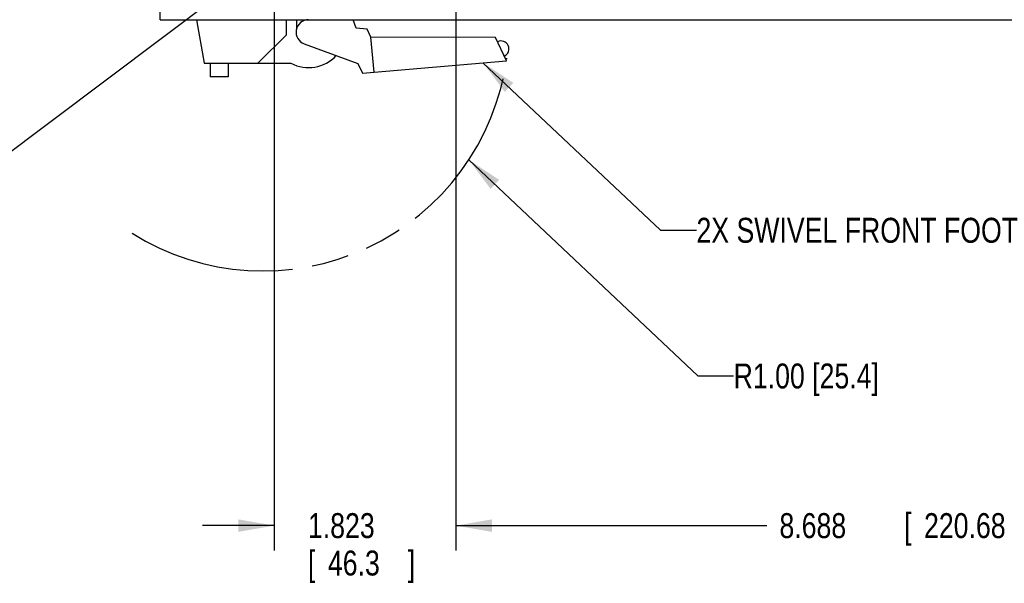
# Model space of a CAD drawing. Header units: inches. Extents: x 0 to 34, y 0 to 22.
# Tile 40 of 76: x 14.2 to 19.2, y 10.9 to 13.7. Entities that reach past the tile are written whole.
import ezdxf

# ---------------------------------------------------------------- set-up
doc = ezdxf.new("R2010")
doc.units = ezdxf.units.IN
doc.header["$LTSCALE"] = 1.87
doc.header["$MEASUREMENT"] = 0
doc.linetypes.add('PHANTOM', pattern=[0.8, 0.45, -0.05, 0.1, -0.05, 0.1, -0.05])
doc.layers.get('0').update_dxf_attribs({"linetype": 'CONTINUOUS'})
doc.layers.add('DETAIL', color=7, linetype='CONTINUOUS')
doc.layers.add('DIMENSIONS', color=7, linetype='CONTINUOUS')
doc.styles.get("Standard").update_dxf_attribs({"font": 'txt', "width": 0.8})
doc.dimstyles.new('DIMSTYLE_3', dxfattribs={"dimtxt": 0.125, "dimasz": 0.18, "dimexe": 0.18, "dimexo": 0.0625, "dimgap": 0.09, "dimtad": 0, "dimtih": 1, "dimtoh": 1, "dimdec": 3, "dimlfac": 2, "dimzin": 4, "dimdsep": 46, "dimtxsty": 'STANDARD', "dimblk": '_FILLED', "dimblk1": '_FILLED', "dimblk2": '_FILLED', "dimcen": 0.09, "dimadec": 0, "dimazin": 0, "dimtp": 0.001, "dimtm": 0.001, "dimtfac": 1, "dimtdec": 3, "dimtofl": 0, "dimtmove": 0, "dimatfit": 3, "dimldrblk": '_FILLED', "dimfxl": 1, "dimtolj": 1, "dimtzin": 4, "dimarcsym": 0})

# ---------------------------------------------------------------- blocks, each defined once
blk = doc.blocks.new('_FILLED')
at = {"color": 0, "linetype": 'BYBLOCK'}
blk.add_solid([(0, 0), (-1, 0.174), (-1, -0.174)], dxfattribs=at)
blk = doc.blocks.new('*D21')
at = {"layer": 'DIMENSIONS', "color": 2, "linetype": 'CONTINUOUS'}
for p, q in [((16.4279, 14.7142), (16.4279, 11.0304)), ((15.5164, 14.2897), (15.5164, 11.0304)), ((15.5164, 11.1554), (15.1564, 11.1554)), ((16.4279, 11.1554), (16.7879, 11.1554))]:
    blk.add_line(p, q, dxfattribs=at)
at = {"layer": 'DIMENSIONS', "color": 2, "linetype": 'CONTINUOUS', "xscale": 0.18, "yscale": 0.18, "zscale": 0.18}
blk.add_blockref('_FILLED', (15.5164, 11.1554), dxfattribs=at)
at = {"layer": 'DIMENSIONS', "color": 2, "linetype": 'CONTINUOUS', "xscale": 0.18, "yscale": 0.18, "zscale": 0.18, "rotation": 180}
blk.add_blockref('_FILLED', (16.4279, 11.1554), dxfattribs=at)
at = {"layer": 'DIMENSIONS', "color": 2, "linetype": 'CONTINUOUS', "width": 0.8}
for s, p in [('1.823', (15.6857, 11.0929)), ('[', (15.6857, 10.9054)), ('46.3', (15.7857, 10.9054)), (']', (16.1857, 10.9054))]:
    blk.add_text(s, height=0.125, dxfattribs=at).set_placement(p)
blk = doc.blocks.new('*D22')
at = {"layer": 'DIMENSIONS', "color": 2, "linetype": 'CONTINUOUS'}
for p, q in [((16.4279, 14.7142), (16.4279, 11.0304)), ((20.7719, 14.7142), (20.7719, 11.0304)), ((16.4279, 11.1554), (17.9871, 11.1554)), ((20.7719, 11.1554), (19.5371, 11.1554))]:
    blk.add_line(p, q, dxfattribs=at)
at = {"layer": 'DIMENSIONS', "color": 2, "linetype": 'CONTINUOUS', "xscale": 0.18, "yscale": 0.18, "zscale": 0.18, "rotation": 180}
blk.add_blockref('_FILLED', (16.4279, 11.1554), dxfattribs=at)
at = {"layer": 'DIMENSIONS', "color": 2, "linetype": 'CONTINUOUS', "xscale": 0.18, "yscale": 0.18, "zscale": 0.18}
blk.add_blockref('_FILLED', (20.7719, 11.1554), dxfattribs=at)
at = {"layer": 'DIMENSIONS', "color": 2, "linetype": 'CONTINUOUS', "width": 0.8}
for s, p in [('8.688', (18.0496, 11.0929)), ('[', (18.6746, 11.0929)), ('220.68', (18.7746, 11.0929)), (']', (19.3746, 11.0929))]:
    blk.add_text(s, height=0.125, dxfattribs=at).set_placement(p)

msp = doc.modelspace()

# ---------------------------------------------------------------- linework, layer by layer
at = {"color": 7, "linetype": 'CONTINUOUS'}
for p, q in [((14.94492, 13.69097), (14.94492, 15.46895)), ((14.94492, 13.69097), (22.22942, 13.69097)), ((15.12742, 13.69097), (15.16588, 13.47286)), ((15.57767, 13.61597), (15.57767, 13.69097)), ((15.63017, 13.64868), (15.63017, 13.69097)), ((15.92783, 13.64868), (15.91244, 13.69097)), ((15.98262, 13.64389), (15.92783, 13.64868)), ((16.00159, 13.60308), (15.98262, 13.64389)), ((15.57767, 13.61597), (15.43456, 13.47286)), ((16.01695, 13.42752), (16.00159, 13.60308)), ((16.62659, 13.60232), (16.00159, 13.60308)), ((16.68084, 13.48561), (16.62659, 13.60232)), ((15.66754, 13.56974), (15.93536, 13.47226)), ((15.9586, 13.42242), (16.68084, 13.48561)), ((15.16588, 13.47286), (15.60038, 13.47286)), ((15.19588, 13.47286), (15.19588, 13.40536)), ((15.28488, 13.47286), (15.28488, 13.40536)), ((15.93536, 13.47226), (15.9586, 13.42242)), ((15.28488, 13.40536), (15.19588, 13.40536))]:
    msp.add_line(p, q, dxfattribs=at)
for centre, radius, start, end in [((15.68892, 13.62847), 0.0625, 90, 250), ((16.65337, 13.54471), 0.04, 294.93005, 114.93005), ((15.68892, 13.64097), 0.19, 242.22448, 316.92726)]:
    msp.add_arc(centre, radius, start, end, dxfattribs=at)
at = {"layer": 'DETAIL', "color": 2, "linetype": 'CONTINUOUS'}
for p, q in [((16.56928, 14.81309), (13.95292, 12.84631)), ((16.56324, 13.47532), (17.45359, 12.63567)), ((16.49228, 12.98893), (17.63992, 11.90536)), ((17.45359, 12.63567), (17.63359, 12.63567)), ((17.63992, 11.90536), (17.81992, 11.90536))]:
    msp.add_line(p, q, dxfattribs=at)
at = {"layer": 'DETAIL', "color": 8, "linetype": 'PHANTOM'}
msp.add_arc((15.46031, 13.6665), 1.23452, 237.85871, 352.20271, dxfattribs=at)
at = {"layer": 'DETAIL', "color": 2, "linetype": 'CONTINUOUS'}
for points in [[(16.71563, 13.37456), (16.56324, 13.47532), (16.67275, 13.32909)], [(16.64461, 12.88808), (16.49228, 12.98893), (16.6017, 12.84264)]]:
    msp.add_solid(points, dxfattribs=at)

# ---------------------------------------------------------------- texts
at = {"layer": 'DETAIL', "color": 2, "linetype": 'CONTINUOUS', "width": 0.8}
for s, p in [('2X SWIVEL FRONT FOOT', (17.63359, 12.57317)), ('R1.00 [25.4]', (17.81992, 11.84286))]:
    msp.add_text(s, height=0.125, dxfattribs=at).set_placement(p)

# ---------------------------------------------------------------- dimensions: what is measured, and where the dimension line sits
at = {"layer": 'DIMENSIONS', "color": 2, "linetype": 'CONTINUOUS'}
for base, p1, p2, picture, middle in [((16.42792, 11.15536), (15.51642, 14.28972), (16.42792, 14.71422), '*D21', (15.98571, 11.06161)), ((20.77192, 11.15536), (16.42792, 14.71422), (20.77192, 14.71422), '*D22', (18.76206, 11.15536))]:
    dim = msp.add_linear_dim(base=base, p1=p1, p2=p2, dimstyle='DIMSTYLE_3', dxfattribs=at)
    dim.commit()
    dim.dimension.update_dxf_attribs({"geometry": picture, "text_midpoint": middle, "dimtype": 160})

doc.saveas('drawing.dxf')
